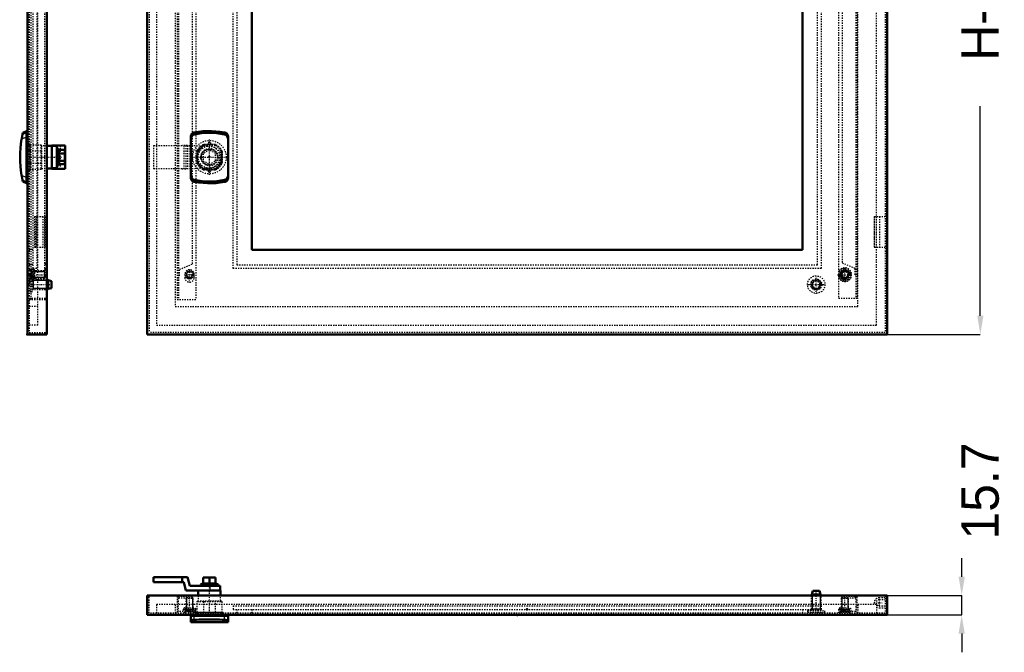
# Model space of a CAD drawing. Header units: millimetres. Extents: x 0 to 1531, y -24 to 993.
# Tile 1 of 3: x 0 to 791, y -24 to 484. Entities that reach past the tile are written whole.
import ezdxf

# ---------------------------------------------------------------- set-up
doc = ezdxf.new("R2010")
doc.units = ezdxf.units.MM
doc.linetypes.add('Center', pattern=[1.5, 0.45, -0.5, 0.05, -0.5])
doc.linetypes.add('Dashed', pattern=[2, 1, -1])
for name, color, linetype, lineweight in [('2d ConnectionPoints', 7, 'Continuous', 50), ('AM_0', 7, 'Continuous', 50), ('AM_4', 3, 'Continuous', 25), ('AM_5', 3, 'Continuous', 25), ('AM_7', 7, 'Center', 25), ('AM_9', 6, 'Dashed', 25)]:
    doc.layers.add(name, color=color, linetype=linetype, lineweight=lineweight)
doc.dimstyles.new('ISO-25', dxfattribs={"dimtxt": 2.5, "dimasz": 2.5, "dimexe": 1.25, "dimexo": 0.625, "dimtad": 1, "dimtxsty": 'Standard', "dimcen": 2.5, "dimadec": 0, "dimazin": 0, "dimtfac": 1, "dimtmove": 0, "dimatfit": 3, "dimfxl": 1, "dimarcsym": 0})

# ---------------------------------------------------------------- blocks, each defined once
blk = doc.blocks.new('1_ADT_ADC_ADS_06060_glass_0_in_ADC06060R5_0__1300')
at = {"layer": 'AM_9'}
for p, q in [((171.21, 13.3), (644.21, 13.3)), ((171.21, 13.3), (171.21, 10.3)), ((171.21, 10.3), (644.21, 10.3)), ((644.21, 13.3), (644.21, 10.3))]:
    blk.add_line(p, q, dxfattribs=at)
blk = doc.blocks.new('2_ALL503_0_0__1_0_in_ADC06060R5_0__1300')
at = {"layer": 'AM_5'}
for p, q in [((141.21, 7.7), (163.21, 7.7)), ((141.21, 6.2), (141.89, 7.3)), ((163.21, 6.2), (162.54, 7.3))]:
    blk.add_line(p, q, dxfattribs=at)
blk = doc.blocks.new('3_ALL503_0_0__2_0_in_ADC06060R5_0__1300')
at = {"layer": 'AM_0'}
for p, q in [((134.57, 36.26), (107.21, 36.26)), ((107.21, 36.26), (107.21, 32.26)), ((107.21, 32.26), (131.5, 32.26)), ((130.17, 36.26), (130.17, 32.26)), ((131.5, 32.26), (133.34, 25.38)), ((136.41, 29.38), (134.57, 36.26)), ((157.21, 35.88), (147.21, 35.88)), ((147.21, 35.88), (147.21, 30.86)), ((152.21, 35.88), (152.21, 30.86)), ((157.21, 35.88), (157.21, 30.86)), ((133.34, 25.38), (161.21, 25.38)), ((160.71, 29.38), (136.41, 29.38)), ((143.21, 25.38), (143.21, 21.5)), ((147.21, 31.14), (145.63, 30.56)), ((145.83, 29.4), (147.21, 29.39)), ((147.21, 29.39), (147.21, 29.38)), ((147.21, 29.39), (152.56, 29.39)), ((152.21, 29.39), (152.21, 29.38)), ((158.8, 30.56), (157.21, 31.14)), ((157.21, 29.39), (158.6, 29.4)), ((157.21, 29.39), (157.21, 29.38)), ((160.71, 25.38), (160.71, 29.38)), ((161.21, 21.5), (161.21, 25.38)), ((137.21, 5.2), (167.21, 5.2)), ((137.21, 0), (137.21, 5.2)), ((138.71, 5.8), (138.71, 5.2)), ((165.71, 5.2), (165.71, 5.8)), ((167.21, 0), (167.21, 5.2)), ((137.21, 0), (167.21, 0))]:
    blk.add_line(p, q, dxfattribs=at)
for points in [[(152.21, 30.86), (151.61, 30.97), (150.99, 31.06), (150.37, 31.12), (149.75, 31.14), (149.12, 31.12), (148.48, 31.07), (147.85, 30.98), (147.21, 30.86)], [(157.21, 30.86), (156.61, 30.97), (155.99, 31.06), (155.37, 31.12), (154.75, 31.14), (154.12, 31.12), (153.48, 31.07), (152.85, 30.98), (152.21, 30.86)], [(137.21, 1.17), (137.24, 1.26), (137.34, 1.35), (137.49, 1.45), (137.7, 1.54), (137.98, 1.63), (138.32, 1.71), (138.7, 1.79), (139.15, 1.85), (139.54, 1.88), (139.97, 1.91)], [(139.97, 1.91), (141.94, 1.98), (143.92, 2.05), (145.91, 2.1), (147.93, 2.13), (149.95, 2.16), (151.98, 2.16), (154.06, 2.16), (156.14, 2.14), (158.22, 2.1), (160.31, 2.05), (162.39, 1.99), (164.46, 1.91)], [(164.46, 1.91), (164.94, 1.88), (165.39, 1.83), (165.79, 1.77), (166.14, 1.71), (166.42, 1.64), (166.66, 1.56), (166.86, 1.49), (167.07, 1.37), (167.19, 1.25), (167.21, 1.17)]]:
    blk.add_lwpolyline(points, dxfattribs=at)
for centre, start, end in [((145.83, 30), 110, 269.67823), ((158.59, 30), 270.32177, 70)]:
    blk.add_arc(centre, 0.6, start, end, dxfattribs=at)
at = {"layer": 'AM_4'}
for p, q in [((158.8, 30.56), (145.63, 30.56)), ((158.6, 29.4), (145.83, 29.4)), ((152.58, 29.38), (152.58, 25.38)), ((139.97, 1.91), (139.97, 5.2)), ((164.46, 1.91), (164.46, 5.2))]:
    blk.add_line(p, q, dxfattribs=at)
at = {"layer": 'AM_5'}
for p, q in [((163.21, 7.7), (141.21, 7.7)), ((141.21, 6.2), (141.89, 7.3)), ((163.21, 6.2), (162.54, 7.3))]:
    blk.add_line(p, q, dxfattribs=at)
at = {"layer": 'AM_7'}
blk.add_line((152.21, 4.19), (152.21, 33.29), dxfattribs=at)
at = {"layer": 'AM_9'}
for p, q in [((142.31, 16.7), (142.81, 17.2)), ((142.31, 6.2), (142.31, 16.7)), ((142.31, 16.7), (162.11, 16.7)), ((142.81, 17.2), (161.61, 17.2)), ((143.21, 21.5), (143.21, 17.2)), ((147.53, 17.2), (147.42, 16.7)), ((147.42, 16.7), (147.42, 6.2)), ((157.01, 16.7), (156.89, 17.2)), ((157.01, 6.2), (157.01, 16.7)), ((161.21, 17.2), (161.21, 21.5)), ((161.61, 17.2), (162.11, 16.7)), ((162.11, 16.7), (162.11, 6.2)), ((142.06, 6.2), (162.36, 6.2)), ((147.6, 6.2), (147.6, 5.8)), ((156.83, 5.8), (156.83, 6.2))]:
    blk.add_line(p, q, dxfattribs=at)
blk = doc.blocks.new('4_ADT_ADC_ADS_06060_0__0_in_ADC06060R5_0__1300')
at = {"layer": 'AM_0'}
for p, q in [((637.46, 25.2), (636.71, 22.4)), ((637.46, 25.2), (642.96, 25.2)), ((643.71, 22.4), (642.96, 25.2)), ((697.21, 21.5), (102.21, 21.5)), ((102.21, 21.5), (102.21, 5.8)), ((636.71, 22.4), (636.21, 21.9)), ((636.21, 21.9), (636.21, 21.5)), ((636.21, 21.9), (644.21, 21.9)), ((636.71, 22.4), (643.71, 22.4)), ((644.21, 21.9), (643.71, 22.4)), ((644.21, 21.5), (644.21, 21.9)), ((697.21, 5.8), (697.21, 21.5)), ((102.21, 5.8), (697.21, 5.8))]:
    blk.add_line(p, q, dxfattribs=at)
at = {"layer": 'AM_5'}
for p, q in [((133.83, 19.9), (133.83, 8.9)), ((138.6, 19.9), (138.6, 8.9)), ((636.98, 22.4), (636.98, 13.3)), ((643.45, 22.4), (643.45, 13.3)), ((660.83, 19.9), (660.83, 8.9)), ((665.6, 19.9), (665.6, 8.9)), ((139.21, 8.9), (133.21, 8.9)), ((133.21, 8.9), (133.83, 8.9)), ((139.21, 8.9), (138.6, 8.9)), ((644.21, 10.57), (636.21, 10.57)), ((636.21, 9.4), (636.8, 10.3)), ((636.8, 10.3), (636.98, 10.57)), ((636.98, 13.3), (636.98, 10.57)), ((643.45, 13.3), (643.45, 10.57)), ((643.62, 10.3), (643.45, 10.57)), ((644.21, 9.4), (643.62, 10.3)), ((666.21, 8.9), (660.21, 8.9)), ((660.21, 8.9), (660.83, 8.9)), ((666.21, 8.9), (665.6, 8.9))]:
    blk.add_line(p, q, dxfattribs=at)
at = {"layer": 'AM_7'}
for p, q in [((640.21, 6.4), (640.21, 26.09)), ((136.21, 6.67), (136.21, 20.53)), ((663.21, 6.67), (663.21, 20.53)), ((691.01, 12.87), (691.01, 18.33)), ((688.28, 15.6), (693.74, 15.6))]:
    blk.add_line(p, q, dxfattribs=at)
at = {"layer": 'AM_9'}
for p, q in [((103.71, 7.3), (103.71, 21.5)), ((138.21, 20.8), (126.21, 20.8)), ((126.21, 20.8), (126.21, 7.3)), ((127.41, 8.5), (127.41, 20.8)), ((127.41, 19.6), (138.21, 19.6)), ((127.96, 19.6), (127.96, 20.8)), ((133.83, 19.9), (133.21, 19.29)), ((133.21, 19.29), (139.21, 19.29)), ((133.21, 19.29), (133.21, 8.1)), ((133.83, 19.9), (138.6, 19.9)), ((138.21, 19.6), (138.21, 20.8)), ((139.21, 19.29), (138.6, 19.9)), ((139.21, 8.1), (139.21, 19.29)), ((636.21, 21.5), (636.21, 9.4)), ((644.21, 13.3), (644.21, 21.5)), ((660.83, 19.9), (660.21, 19.29)), ((660.21, 19.29), (660.21, 8.1)), ((660.21, 19.29), (666.21, 19.29)), ((660.83, 19.9), (665.6, 19.9)), ((661.21, 19.6), (661.21, 20.8)), ((673.21, 20.8), (661.21, 20.8)), ((661.21, 19.6), (672.01, 19.6)), ((666.21, 19.29), (665.6, 19.9)), ((666.21, 8.1), (666.21, 19.29)), ((671.46, 19.6), (671.46, 20.8)), ((672.01, 20.8), (672.01, 8.5)), ((673.21, 7.3), (673.21, 20.8)), ((695.71, 19.7), (691.01, 19.7)), ((691.01, 18.2), (695.71, 18.2)), ((695.71, 21.5), (695.71, 7.3)), ((109.71, 14.3), (109.71, 7.3)), ((688.71, 14.3), (109.71, 14.3)), ((124.71, 14.3), (124.71, 7.3)), ((141.21, 8.5), (127.41, 8.5)), ((131.2, 10.44), (130.72, 8.5)), ((131.2, 10.44), (141.23, 10.44)), ((132.4, 10.3), (131.65, 7.3)), ((132.4, 10.3), (140.03, 10.3)), ((132.46, 8.5), (132.46, 7.3)), ((132.56, 11.5), (139.87, 11.5)), ((132.71, 8.1), (139.71, 8.1)), ((132.71, 8.1), (132.71, 7.3)), ((132.96, 11.5), (132.96, 10.3)), ((139.46, 10.3), (139.46, 11.5)), ((139.71, 7.3), (139.71, 8.1)), ((139.96, 8.5), (139.96, 7.3)), ((140.77, 7.3), (140.03, 10.3)), ((141.21, 7.3), (141.21, 10.3)), ((141.26, 10.3), (141.21, 10.3)), ((141.26, 10.3), (141.23, 10.44)), ((174.21, 10.3), (174.21, 7.3)), ((186.21, 10.3), (186.21, 5.8)), ((629.21, 10.3), (629.21, 5.8)), ((633.21, 9.4), (647.21, 9.4)), ((633.21, 9.4), (633.21, 8.2)), ((633.21, 8.2), (647.21, 8.2)), ((635.71, 8.2), (636.13, 7.3)), ((641.21, 10.3), (641.21, 7.3)), ((644.21, 9.4), (644.21, 10.3)), ((644.29, 7.3), (644.71, 8.2)), ((647.21, 8.2), (647.21, 9.4)), ((658.21, 10.44), (658.21, 7.3)), ((658.21, 10.44), (668.23, 10.44)), ((672.01, 8.5), (658.21, 8.5)), ((659.4, 10.3), (658.65, 7.3)), ((659.4, 10.3), (667.03, 10.3)), ((659.46, 8.5), (659.46, 7.3)), ((659.56, 11.5), (666.87, 11.5)), ((659.71, 8.1), (666.71, 8.1)), ((659.71, 8.1), (659.71, 7.3)), ((659.96, 11.5), (659.96, 10.3)), ((666.46, 10.3), (666.46, 11.5)), ((666.71, 7.3), (666.71, 8.1)), ((666.96, 8.5), (666.96, 7.3)), ((667.77, 7.3), (667.03, 10.3)), ((668.71, 8.5), (668.23, 10.44)), ((673.71, 14.3), (673.71, 7.3)), ((688.71, 14.3), (688.71, 7.3)), ((695.71, 13), (691.01, 13)), ((691.01, 11.5), (695.71, 11.5)), ((695.71, 7.3), (103.71, 7.3)), ((142.06, 7.3), (142.06, 5.8)), ((147.25, 7.3), (147.25, 5.8)), ((150.96, 7.3), (150.96, 5.8)), ((153.46, 7.3), (153.46, 5.8)), ((157.18, 7.3), (157.18, 5.8)), ((162.36, 7.3), (162.36, 5.8))]:
    blk.add_line(p, q, dxfattribs=at)
blk.add_lwpolyline([(658.21, 10.44), (658.21, 10.47), (658.21, 10.49), (658.21, 10.49)], dxfattribs=at)
for centre, radius, start, end in [((691.01, 15.6), 4.1, 90, 198.48601), ((691.01, 15.6), 2.6, 90, 270), ((132.56, 10.1), 1.4, 90, 166), ((139.87, 10.1), 1.4, 14, 90), ((659.56, 10.1), 1.4, 90, 163.7102), ((666.87, 10.1), 1.4, 14, 90), ((691.01, 15.6), 4.1, 235.87671, 270)]:
    blk.add_arc(centre, radius, start, end, dxfattribs=at)
blk = doc.blocks.new('5_ADT_ADC_ADS_06060_glass_0_in_ADC06060R5_0__1300')
at = {"layer": 'AM_9'}
for p, q in [((10.3, 773.45), (10.3, 284.45)), ((13.3, 773.45), (10.3, 773.45)), ((13.3, 773.45), (13.3, 284.45)), ((13.3, 284.45), (10.3, 284.45))]:
    blk.add_line(p, q, dxfattribs=at)
blk = doc.blocks.new('6_ALL503_0_0__1_0_in_ADC06060R5_0__1300')
at = {"layer": 'AM_0'}
for p, q in [((2.16, 393.45), (1.91, 392.27)), ((5.2, 394.95), (2.16, 393.45)), ((5.2, 394.95), (5.2, 352.95)), ((5.8, 387.45), (5.2, 387.45)), ((25.38, 382.95), (21.5, 382.95)), ((32.26, 383.35), (25.38, 383.27)), ((25.38, 364.63), (25.38, 383.27)), ((29.38, 383.14), (36.26, 383.22)), ((29.38, 364.76), (29.38, 383.14)), ((29.4, 380.33), (29.39, 379.72)), ((30.86, 379.72), (30.56, 380.54)), ((32.26, 383.41), (32.26, 383.35)), ((36.26, 383.41), (32.26, 383.41)), ((36.26, 364.49), (36.26, 383.41)), ((29.39, 379.72), (29.38, 379.72)), ((29.39, 376.84), (29.38, 376.84)), ((29.39, 376.84), (29.39, 371.06)), ((35.88, 379.72), (30.86, 379.72)), ((35.88, 376.84), (30.86, 376.84)), ((35.88, 368.18), (35.88, 379.72)), ((21.5, 364.95), (25.38, 364.95)), ((25.38, 364.63), (32.26, 364.55)), ((29.39, 371.06), (29.38, 371.06)), ((29.39, 368.18), (29.38, 368.18)), ((36.26, 364.68), (29.38, 364.76)), ((29.39, 368.18), (29.4, 367.57)), ((30.56, 367.36), (30.86, 368.18)), ((35.88, 371.06), (30.86, 371.06)), ((35.88, 368.18), (30.86, 368.18)), ((32.26, 364.55), (32.26, 364.49)), ((36.26, 364.49), (32.26, 364.49)), ((5.2, 360.45), (5.8, 360.45)), ((1.91, 355.63), (2.16, 354.45)), ((2.16, 354.45), (5.2, 352.95))]:
    blk.add_line(p, q, dxfattribs=at)
for points in [[(1.91, 392.27), (1.88, 392.13), (1.83, 391.91), (1.77, 391.62), (1.71, 391.28), (1.64, 390.92), (1.56, 390.54), (1.49, 390.13), (1.37, 389.48), (1.25, 388.81), (1.17, 388.32)], [(30.86, 376.84), (30.97, 377.19), (31.06, 377.54), (31.12, 377.9), (31.14, 378.26), (31.12, 378.62), (31.07, 378.99), (30.98, 379.36), (30.86, 379.72)], [(30.86, 371.06), (30.98, 371.81), (31.11, 373.03), (31.13, 374.26), (31.11, 374.89), (31.05, 375.52), (30.87, 376.77), (30.86, 376.84)], [(30.86, 368.18), (30.97, 368.53), (31.06, 368.88), (31.12, 369.24), (31.14, 369.6), (31.12, 369.96), (31.07, 370.33), (30.98, 370.7), (30.86, 371.06)], [(1.17, 359.58), (1.26, 359.03), (1.35, 358.5), (1.45, 357.98), (1.54, 357.48), (1.63, 357.01), (1.71, 356.59), (1.79, 356.22), (1.85, 355.93), (1.88, 355.75), (1.91, 355.63)]]:
    blk.add_lwpolyline(points, dxfattribs=at)
for centre, radius, start, end in [((88.9, 373.95), 88.9, 170.69559, 189.30441), ((30, 380.33), 0.6, 20, 179.67823), ((30, 367.57), 0.6, 180.32177, 340)]:
    blk.add_arc(centre, radius, start, end, dxfattribs=at)
at = {"layer": 'AM_4'}
for p, q in [((1.17, 388.32), (5.2, 390.32)), ((1.91, 392.27), (5.2, 393.9)), ((29.38, 382.44), (25.38, 382.44)), ((29.4, 367.57), (29.4, 380.33)), ((30.56, 367.36), (30.56, 380.54)), ((29.38, 365.46), (25.38, 365.46)), ((1.17, 359.58), (5.2, 357.58)), ((1.91, 355.63), (5.2, 354))]:
    blk.add_line(p, q, dxfattribs=at)
at = {"layer": 'AM_5'}
blk.add_line((7.7, 384.95), (7.7, 362.95), dxfattribs=at)
at = {"layer": 'AM_7'}
blk.add_line((4.19, 373.95), (33.29, 373.95), dxfattribs=at)
at = {"layer": 'AM_9'}
for p, q in [((6.2, 384.1), (6.2, 363.8)), ((6.2, 383.85), (16.7, 383.85)), ((16.7, 383.85), (16.7, 364.05)), ((16.7, 383.85), (17.2, 383.35)), ((17.2, 383.35), (17.2, 364.55)), ((21.5, 382.95), (17.2, 382.95)), ((32.26, 383.35), (32.26, 364.55)), ((6.2, 378.57), (5.8, 378.57)), ((16.7, 378.74), (6.2, 378.74)), ((17.2, 378.63), (16.7, 378.74)), ((5.8, 369.33), (6.2, 369.33)), ((6.2, 369.16), (16.7, 369.16)), ((16.7, 369.16), (17.2, 369.27)), ((17.2, 364.55), (16.7, 364.05)), ((17.2, 364.95), (21.5, 364.95)), ((16.7, 364.05), (6.2, 364.05))]:
    blk.add_line(p, q, dxfattribs=at)
blk = doc.blocks.new('8_ADT_ADC_ADS_06060_0__0_in_ADC06060R5_0__1300')
at = {"layer": 'AM_0'}
for p, q in [((5.8, 826.45), (21.5, 826.45)), ((5.8, 826.45), (5.8, 231.45)), ((21.5, 826.45), (21.5, 231.45)), ((21.9, 275.45), (21.5, 275.45)), ((22.4, 274.95), (21.9, 275.45)), ((21.9, 275.45), (21.9, 267.45)), ((25.2, 274.2), (22.4, 274.95)), ((22.4, 274.95), (22.4, 267.95)), ((25.2, 274.2), (25.2, 268.7)), ((21.5, 267.45), (21.9, 267.45)), ((21.9, 267.45), (22.4, 267.95)), ((22.4, 267.95), (25.2, 268.7)), ((5.8, 231.45), (21.5, 231.45))]:
    blk.add_line(p, q, dxfattribs=at)
at = {"layer": 'AM_5'}
for p, q in [((8.9, 781.45), (8.9, 780.84)), ((8.9, 781.45), (8.9, 775.45)), ((19.9, 780.84), (8.9, 780.84)), ((19.9, 776.06), (8.9, 776.06)), ((8.9, 775.45), (8.9, 776.06)), ((8.9, 282.45), (8.9, 281.84)), ((8.9, 282.45), (8.9, 276.45)), ((19.9, 281.84), (8.9, 281.84)), ((19.9, 277.06), (8.9, 277.06)), ((8.9, 276.45), (8.9, 277.06)), ((9.4, 275.45), (10.57, 274.68)), ((10.57, 275.45), (10.57, 267.45)), ((22.4, 274.68), (10.57, 274.68)), ((9.4, 267.45), (10.57, 268.22)), ((22.4, 268.22), (10.57, 268.22))]:
    blk.add_line(p, q, dxfattribs=at)
at = {"layer": 'AM_7'}
for p, q in [((6.67, 778.45), (20.53, 778.45)), ((6.67, 279.45), (20.53, 279.45)), ((6.4, 271.45), (26.09, 271.45))]:
    blk.add_line(p, q, dxfattribs=at)
at = {"layer": 'AM_9'}
for p, q in [((21.5, 824.95), (7.3, 824.95)), ((7.3, 824.95), (7.3, 232.95)), ((14.3, 818.95), (7.3, 818.95)), ((14.3, 238.95), (14.3, 818.95)), ((14.3, 803.95), (7.3, 803.95)), ((7.3, 798.45), (20.8, 798.45)), ((7.3, 797.45), (20.8, 797.45)), ((8.5, 798.45), (8.5, 259.45)), ((20.8, 798.45), (20.8, 259.45)), ((8.5, 784.45), (7.3, 784.45)), ((10.3, 782.26), (7.3, 783.01)), ((8.1, 781.95), (7.3, 781.95)), ((8.5, 780.7), (7.3, 780.7)), ((8.5, 778.2), (7.3, 778.2)), ((8.1, 781.95), (8.1, 774.95)), ((19.29, 781.45), (8.1, 781.45)), ((10.44, 783.46), (8.5, 783.95)), ((10.3, 782.26), (10.3, 774.64)), ((11.5, 781.7), (10.3, 781.7)), ((10.44, 783.46), (10.44, 773.44)), ((11.5, 782.11), (11.5, 774.79)), ((19.9, 780.84), (19.29, 781.45)), ((19.29, 781.45), (19.29, 775.45)), ((19.29, 775.45), (19.9, 776.06)), ((19.6, 779.45), (19.6, 278.45)), ((19.6, 779.45), (20.8, 779.45)), ((19.6, 778.45), (20.8, 778.45)), ((19.9, 780.84), (19.9, 776.06)), ((7.3, 774.95), (8.1, 774.95)), ((7.3, 773.89), (10.3, 774.64)), ((7.3, 774.45), (8.5, 774.45)), ((10.3, 770.45), (7.3, 770.45)), ((8.1, 775.45), (19.29, 775.45)), ((8.5, 772.95), (10.44, 773.44)), ((10.3, 775.2), (11.5, 775.2)), ((19.6, 774.44), (20.8, 774.44)), ((19.6, 773.44), (20.8, 773.44)), ((19.6, 770.19), (20.8, 770.19)), ((19.6, 769.19), (20.8, 769.19)), ((10.3, 758.45), (5.8, 758.45)), ((11.5, 756.2), (11.5, 731.7)), ((11.5, 756.2), (19.7, 756.2)), ((12.21, 731.7), (12.21, 756.2)), ((13, 756.2), (13, 731.7)), ((18.2, 756.2), (18.2, 731.7)), ((19.7, 756.2), (19.7, 731.7)), ((11.5, 731.7), (19.7, 731.7)), ((7.3, 695.95), (5.8, 695.95)), ((7.3, 694.7), (5.8, 694.7)), ((7.3, 694.1), (5.8, 694.1)), ((7.3, 688.92), (5.8, 688.92)), ((7.3, 678.98), (5.8, 678.98)), ((7.3, 673.8), (5.8, 673.8)), ((7.3, 673.2), (5.8, 673.2)), ((5.8, 671.95), (7.3, 671.95)), ((7.3, 385.95), (5.8, 385.95)), ((7.3, 384.7), (5.8, 384.7)), ((7.3, 384.1), (5.8, 384.1)), ((7.3, 378.92), (5.8, 378.92)), ((7.3, 368.98), (5.8, 368.98)), ((7.3, 363.8), (5.8, 363.8)), ((7.3, 363.2), (5.8, 363.2)), ((5.8, 361.95), (7.3, 361.95)), ((11.5, 326.2), (11.5, 301.7)), ((11.5, 326.2), (19.7, 326.2)), ((12.21, 301.7), (12.21, 326.2)), ((13, 326.2), (13, 301.7)), ((18.2, 326.2), (18.2, 301.7)), ((19.7, 326.2), (19.7, 301.7)), ((11.5, 301.7), (19.7, 301.7)), ((10.3, 299.45), (5.8, 299.45)), ((10.3, 287.45), (7.3, 287.45)), ((19.6, 288.71), (20.8, 288.71)), ((20.8, 287.71), (19.6, 287.71)), ((10.3, 283.26), (7.3, 284.01)), ((8.5, 283.45), (7.3, 283.45)), ((8.1, 282.95), (7.3, 282.95)), ((8.5, 279.7), (7.3, 279.7)), ((8.5, 277.2), (7.3, 277.2)), ((8.1, 282.95), (8.1, 275.95)), ((19.29, 282.45), (8.1, 282.45)), ((9.4, 278.45), (8.2, 278.45)), ((8.2, 278.45), (8.2, 264.45)), ((10.44, 284.46), (8.5, 284.95)), ((9.4, 278.45), (9.4, 264.45)), ((10.3, 283.26), (10.3, 275.64)), ((11.5, 282.7), (10.3, 282.7)), ((10.44, 284.46), (10.44, 274.44)), ((11.5, 283.11), (11.5, 275.79)), ((19.9, 281.84), (19.29, 282.45)), ((19.29, 282.45), (19.29, 276.45)), ((19.6, 284.46), (20.8, 284.46)), ((19.6, 283.46), (20.8, 283.46)), ((19.6, 279.45), (20.8, 279.45)), ((19.6, 278.45), (20.8, 278.45)), ((19.9, 281.84), (19.9, 277.06)), ((8.2, 275.95), (7.3, 275.53)), ((7.3, 275.95), (8.1, 275.95)), ((7.3, 274.89), (10.3, 275.64)), ((7.3, 273.45), (8.5, 273.45)), ((8.1, 276.45), (19.29, 276.45)), ((8.5, 273.95), (10.44, 274.44)), ((21.5, 275.45), (9.4, 275.45)), ((10.3, 276.2), (11.5, 276.2)), ((19.29, 276.45), (19.9, 277.06)), ((7.3, 267.37), (8.2, 266.95)), ((8.2, 264.45), (9.4, 264.45)), ((9.4, 267.45), (21.5, 267.45)), ((7.3, 260.45), (20.8, 260.45)), ((7.3, 259.45), (20.8, 259.45)), ((14.3, 253.95), (7.3, 253.95)), ((14.3, 238.95), (7.3, 238.95)), ((7.3, 232.95), (21.5, 232.95))]:
    blk.add_line(p, q, dxfattribs=at)
for points in [[(8.5, 780.74), (8.81, 780.54), (9.43, 780.1), (9.72, 779.85), (9.99, 779.58), (10.16, 779.38), (10.3, 779.15)], [(10.3, 777.75), (10.2, 777.59), (9.88, 777.2), (9.51, 776.86), (9.02, 776.49), (8.5, 776.16)], [(10.44, 279.83), (10.34, 280.07), (10.21, 280.3), (9.89, 280.69), (9.52, 281.03), (9.02, 281.4), (8.5, 281.74)], [(8.5, 277.16), (8.8, 277.35), (9.22, 277.64), (9.62, 277.95), (9.98, 278.31), (10.16, 278.52), (10.31, 278.76), (10.44, 279.07)], [(10.44, 279.83), (10.47, 279.7), (10.49, 279.45), (10.46, 279.16), (10.44, 279.07)]]:
    blk.add_lwpolyline(points, dxfattribs=at)
for centre, start, end in [((10.1, 782.11), 0, 76), ((10.1, 774.79), 284, 360), ((10.1, 283.11), 0, 76), ((10.1, 275.79), 284, 0)]:
    blk.add_arc(centre, 1.4, start, end, dxfattribs=at)
blk = doc.blocks.new('9_ADT_ADC_ADS_06060_glass_0_in_ADC06060R5_0__1300')
at = {"layer": 'AM_9'}
for p, q in [((171.21, 773.45), (644.21, 773.45)), ((171.21, 284.45), (171.21, 773.45)), ((644.21, 773.45), (644.21, 284.45)), ((644.21, 284.45), (171.21, 284.45))]:
    blk.add_line(p, q, dxfattribs=at)
blk = doc.blocks.new('10_ALL503_0_0__1_0_in_ADC06060R5_0__1300')
at = {"layer": 'AM_0'}
for p, q in [((137.21, 357.58), (137.21, 390.32)), ((167.21, 390.32), (167.21, 357.58))]:
    blk.add_line(p, q, dxfattribs=at)
for points in [[(137.21, 390.32), (137.23, 390.63), (137.26, 390.94), (137.32, 391.25), (137.41, 391.56), (137.52, 391.85), (137.65, 392.13), (137.8, 392.39), (137.97, 392.65), (138.16, 392.88), (138.37, 393.09), (138.6, 393.28), (138.84, 393.45), (139.09, 393.6), (139.35, 393.72), (139.62, 393.82), (139.9, 393.89), (139.97, 393.9)], [(137.21, 388.32), (137.49, 389.92), (138.32, 391.31), (139.15, 391.97), (139.97, 392.27)], [(139.97, 393.9), (146.9, 394.75), (153.88, 394.93), (160.84, 394.43), (164.46, 393.9)], [(139.97, 392.27), (145.91, 393.14), (151.98, 393.45), (158.22, 393.17), (164.46, 392.27)], [(164.46, 393.9), (164.74, 393.84), (165.01, 393.75), (165.27, 393.63), (165.53, 393.49), (165.77, 393.33), (166, 393.14), (166.21, 392.93), (166.41, 392.7), (166.59, 392.46), (166.74, 392.19), (166.88, 391.92), (166.99, 391.63), (167.08, 391.33), (167.15, 391.02), (167.19, 390.71), (167.21, 390.39), (167.21, 390.32)], [(164.46, 392.27), (165.39, 391.91), (166.14, 391.28), (166.86, 390.13), (167.19, 388.81), (167.21, 388.32)], [(139.97, 355.63), (139.04, 355.99), (138.29, 356.62), (137.57, 357.77), (137.24, 359.09), (137.21, 359.58)], [(139.97, 354), (139.69, 354.06), (139.42, 354.15), (139.15, 354.27), (138.9, 354.41), (138.65, 354.57), (138.43, 354.76), (138.21, 354.97), (138.02, 355.2), (137.84, 355.44), (137.68, 355.71), (137.55, 355.98), (137.43, 356.27), (137.34, 356.57), (137.27, 356.88), (137.23, 357.19), (137.21, 357.51), (137.21, 357.58)], [(167.21, 359.58), (166.94, 357.98), (166.11, 356.59), (165.28, 355.93), (164.46, 355.63)], [(167.21, 357.58), (167.2, 357.27), (167.16, 356.96), (167.1, 356.65), (167.02, 356.34), (166.91, 356.05), (166.78, 355.77), (166.63, 355.51), (166.45, 355.25), (166.26, 355.02), (166.05, 354.81), (165.83, 354.62), (165.59, 354.45), (165.34, 354.3), (165.07, 354.18), (164.8, 354.08), (164.53, 354.01), (164.46, 354)], [(164.46, 355.63), (158.51, 354.76), (152.45, 354.45), (146.21, 354.73), (139.97, 355.63)], [(164.46, 354), (157.52, 353.15), (150.55, 352.97), (143.58, 353.47), (139.97, 354)]]:
    blk.add_lwpolyline(points, dxfattribs=at)
at = {"layer": 'AM_4'}
for p, q in [((139.97, 392.27), (139.97, 393.9)), ((164.46, 392.27), (164.46, 393.9)), ((139.97, 355.63), (139.97, 354)), ((164.46, 355.63), (164.46, 354))]:
    blk.add_line(p, q, dxfattribs=at)
at = {"layer": 'AM_5'}
blk.add_arc((152.21, 373.95), 10.08, 75, 15, dxfattribs=at)
at = {"layer": 'AM_7'}
for p, q in [((152.21, 359.77), (152.21, 388.12)), ((138.04, 373.95), (166.39, 373.95))]:
    blk.add_line(p, q, dxfattribs=at)
at = {"layer": 'AM_9'}
for p, q in [((107.21, 383.41), (130.17, 383.41)), ((107.21, 383.41), (107.21, 364.49)), ((152.58, 382.44), (130.17, 383.41)), ((131.5, 383.35), (131.5, 364.55)), ((133.34, 383.27), (133.34, 364.63)), ((134.57, 383.22), (134.57, 364.68)), ((136.41, 383.14), (136.41, 364.76)), ((147.53, 383.35), (147.42, 383.85)), ((157.01, 383.85), (147.42, 383.85)), ((156.89, 383.35), (147.53, 383.35)), ((156.83, 384.1), (147.6, 384.1)), ((157.01, 383.85), (156.89, 383.35)), ((142.06, 378.57), (142.06, 369.33)), ((142.31, 378.74), (142.81, 378.63)), ((142.31, 378.74), (142.31, 369.16)), ((142.81, 378.63), (142.81, 369.27)), ((152.21, 379.72), (147.21, 376.84)), ((147.21, 376.84), (147.21, 371.06)), ((157.21, 376.84), (152.21, 379.72)), ((157.21, 371.06), (157.21, 376.84)), ((161.61, 378.63), (162.11, 378.74)), ((161.61, 369.27), (161.61, 378.63)), ((162.11, 378.74), (162.11, 369.16)), ((162.36, 378.57), (162.36, 369.33)), ((130.17, 364.49), (107.21, 364.49)), ((130.17, 364.49), (152.58, 365.46)), ((142.81, 369.27), (142.31, 369.16)), ((147.21, 371.06), (152.21, 368.18)), ((147.42, 364.05), (147.53, 364.55)), ((147.53, 364.55), (156.89, 364.55)), ((152.21, 368.18), (157.21, 371.06)), ((156.89, 364.55), (157.01, 364.05)), ((162.11, 369.16), (161.61, 369.27)), ((157.01, 364.05), (147.42, 364.05)), ((156.83, 363.8), (147.6, 363.8))]:
    blk.add_line(p, q, dxfattribs=at)
for radius in [13.5, 9, 6.98, 6.59, 6.38]:
    blk.add_circle((152.21, 373.95), radius, dxfattribs=at)
for radius, start, end in [(11.15, 114.45123, 155.54877), (11, 115.84193, 154.15807), (10.5, 116.46097, 153.53903), (8.5, 272.47583, 87.52417), (11.15, 24.45123, 65.54877), (10.5, 26.46097, 63.53903), (11, 25.84193, 64.15807), (11.15, 204.45123, 245.54877), (11, 205.84193, 244.15807), (10.5, 206.46097, 243.53903), (11.15, 294.45123, 335.54877), (10.5, 296.46097, 333.53903), (11, 295.84193, 334.15807)]:
    blk.add_arc((152.21, 373.95), radius, start, end, dxfattribs=at)
blk = doc.blocks.new('12_ADT_ADC_ADS_06060_0__0_in_ADC06060R5_0__1300')
at = {"layer": 'AM_0'}
for p, q in [((102.21, 826.45), (697.21, 826.45)), ((102.21, 826.45), (102.21, 231.45)), ((697.21, 826.45), (697.21, 231.45)), ((186.21, 758.45), (186.21, 299.45)), ((629.21, 758.45), (186.21, 758.45)), ((629.21, 299.45), (629.21, 758.45)), ((186.21, 299.45), (629.21, 299.45)), ((102.21, 231.45), (697.21, 231.45))]:
    blk.add_line(p, q, dxfattribs=at)
at = {"layer": 'AM_5'}
for centre, radius in [((136.21, 778.45), 2.39), ((663.21, 778.45), 2.39), ((136.21, 279.45), 2.39), ((663.21, 279.45), 2.39), ((640.21, 271.45), 3.23)]:
    blk.add_arc(centre, radius, 75, 15, dxfattribs=at)
at = {"layer": 'AM_7'}
for p, q in [((136.21, 772.68), (136.21, 784.22)), ((663.21, 774.26), (663.21, 784.64)), ((130.44, 778.45), (141.99, 778.45)), ((659.28, 780.7), (667.15, 780.7)), ((659.28, 778.2), (667.15, 778.2)), ((659.54, 778.45), (666.89, 778.45)), ((150.9, 694.7), (153.53, 694.7)), ((150.9, 673.2), (153.53, 673.2)), ((150.9, 384.7), (153.53, 384.7)), ((150.9, 363.2), (153.53, 363.2)), ((663.21, 273.68), (663.21, 285.22)), ((132.28, 279.7), (140.15, 279.7)), ((132.28, 277.2), (140.15, 277.2)), ((132.54, 279.45), (139.89, 279.45)), ((136.21, 273.26), (136.21, 283.64)), ((640.21, 264.1), (640.21, 278.8)), ((657.44, 279.45), (668.99, 279.45)), ((632.86, 271.45), (647.56, 271.45))]:
    blk.add_line(p, q, dxfattribs=at)
at = {"layer": 'AM_9'}
for p, q in [((103.71, 824.95), (103.71, 232.95)), ((695.71, 824.95), (103.71, 824.95)), ((695.71, 824.95), (695.71, 232.95)), ((688.71, 818.95), (109.71, 818.95)), ((109.71, 818.95), (109.71, 238.95)), ((688.71, 238.95), (688.71, 818.95)), ((124.71, 803.95), (124.71, 253.95)), ((673.71, 803.95), (124.71, 803.95)), ((673.71, 253.95), (673.71, 803.95)), ((126.21, 797.45), (126.21, 259.45)), ((126.21, 797.45), (141.21, 797.45)), ((127.41, 797.45), (127.41, 259.45)), ((141.21, 797.45), (141.21, 259.45)), ((658.21, 798.45), (658.21, 260.45)), ((658.21, 798.45), (673.21, 798.45)), ((672.01, 798.45), (672.01, 260.45)), ((673.21, 798.45), (673.21, 260.45)), ((127.41, 778.45), (127.96, 778.45)), ((127.96, 778.45), (127.96, 773.44)), ((659.46, 780.7), (659.46, 778.2)), ((666.96, 778.2), (666.96, 780.7)), ((671.46, 779.45), (672.01, 779.45)), ((671.46, 774.44), (671.46, 779.45)), ((127.96, 773.44), (138.21, 769.19)), ((138.21, 769.19), (138.21, 287.71)), ((641.21, 770.45), (174.21, 770.45)), ((174.21, 770.45), (174.21, 287.45)), ((641.21, 287.45), (641.21, 770.45)), ((661.21, 770.19), (671.46, 774.44)), ((661.21, 770.19), (661.21, 288.71)), ((686.91, 756.2), (686.91, 731.7)), ((686.91, 756.2), (695.71, 756.2)), ((687.12, 731.7), (687.12, 756.2)), ((688.41, 756.2), (688.41, 731.7)), ((691.01, 756.2), (691.01, 731.7)), ((686.91, 731.7), (695.71, 731.7)), ((150.96, 694.1), (147.25, 694.1)), ((150.96, 694.7), (150.96, 694.1)), ((153.46, 694.1), (153.46, 694.7)), ((157.18, 694.1), (153.46, 694.1)), ((142.06, 688.92), (142.06, 678.98)), ((162.36, 678.98), (162.36, 688.92)), ((147.25, 673.8), (150.96, 673.8)), ((150.96, 673.8), (150.96, 673.2)), ((153.46, 673.2), (153.46, 673.8)), ((153.46, 673.8), (157.18, 673.8)), ((150.96, 384.1), (147.25, 384.1)), ((150.96, 384.7), (150.96, 384.1)), ((153.46, 384.1), (153.46, 384.7)), ((157.18, 384.1), (153.46, 384.1)), ((142.06, 378.92), (142.06, 368.98)), ((162.36, 368.98), (162.36, 378.92)), ((147.25, 363.8), (150.96, 363.8)), ((150.96, 363.8), (150.96, 363.2)), ((153.46, 363.8), (157.18, 363.8)), ((153.46, 363.2), (153.46, 363.8)), ((686.91, 326.2), (686.91, 301.7)), ((686.91, 326.2), (695.71, 326.2)), ((687.12, 301.7), (687.12, 326.2)), ((688.41, 326.2), (688.41, 301.7)), ((691.01, 326.2), (691.01, 301.7)), ((686.91, 301.7), (695.71, 301.7)), ((138.21, 287.71), (127.96, 283.46)), ((174.21, 287.45), (641.21, 287.45)), ((671.46, 284.46), (661.21, 288.71)), ((127.96, 278.45), (127.41, 278.45)), ((127.96, 283.46), (127.96, 278.45)), ((132.46, 279.7), (132.46, 277.2)), ((139.96, 277.2), (139.96, 279.7)), ((671.46, 279.45), (671.46, 284.46)), ((672.01, 279.45), (671.46, 279.45)), ((124.71, 253.95), (673.71, 253.95)), ((126.21, 259.45), (141.21, 259.45)), ((658.21, 260.45), (673.21, 260.45)), ((109.71, 238.95), (688.71, 238.95)), ((695.71, 232.95), (103.71, 232.95))]:
    blk.add_line(p, q, dxfattribs=at)
for centre, radius in [((136.21, 778.45), 5.01), ((136.21, 778.45), 4.56), ((136.21, 778.45), 3.81), ((136.21, 778.45), 3.66), ((136.21, 778.45), 3.5), ((136.21, 778.45), 3.25), ((136.21, 778.45), 3), ((136.21, 778.45), 2.39), ((663.21, 778.45), 3.5), ((663.21, 778.45), 3), ((663.21, 778.45), 2.39), ((136.21, 279.45), 3.5), ((136.21, 279.45), 3), ((136.21, 279.45), 2.39), ((640.21, 271.45), 7), ((663.21, 279.45), 4.56), ((663.21, 279.45), 3.81), ((663.21, 279.45), 3.66), ((663.21, 279.45), 3.5), ((663.21, 279.45), 3.25), ((663.21, 279.45), 3), ((663.21, 279.45), 2.39), ((640.21, 271.45), 4.5), ((640.21, 271.45), 4.08), ((640.21, 271.45), 4), ((640.21, 271.45), 3.5), ((640.21, 271.45), 2.75)]:
    blk.add_circle(centre, radius, dxfattribs=at)
for centre, radius, start, end in [((663.21, 780.7), 3.75, 0, 180), ((136.21, 778.45), 5.5, 24.57409, 335.42591), ((136.21, 778.45), 5.05, 351.9955, 8.0045), ((663.21, 778.2), 3.75, 180, 0), ((152.21, 683.95), 11.3, 116.07361, 153.92639), ((152.21, 694.7), 1.25, 0, 180), ((152.21, 683.95), 11.3, 26.07361, 63.92639), ((152.21, 683.95), 11.3, 206.07361, 243.92639), ((152.21, 673.2), 1.25, 180, 0), ((152.21, 683.95), 11.3, 296.07361, 333.92639), ((152.21, 373.95), 11.3, 116.07361, 153.92639), ((152.21, 384.7), 1.25, 0, 180), ((152.21, 373.95), 11.3, 26.07361, 63.92639), ((152.21, 373.95), 11.3, 206.07361, 243.92639), ((152.21, 373.95), 11.3, 296.07361, 333.92639), ((152.21, 363.2), 1.25, 180, 0), ((136.21, 279.7), 3.75, 0, 180), ((136.21, 277.2), 3.75, 180, 360), ((663.21, 279.45), 5.5, 204.57409, 155.42591), ((663.21, 279.45), 5.01, 184.37533, 175.62467)]:
    blk.add_arc(centre, radius, start, end, dxfattribs=at)
blk = doc.blocks.new('*D25')
at = {"layer": 'AM_5', "color": 0, "lineweight": -2}
for p, q in [((757.21, 36.5), (757.21, 51.5)), ((697.21, 21.5), (757.21, 21.5)), ((757.21, 5.8), (757.21, 21.5)), ((697.21, 5.8), (757.21, 5.8)), ((757.21, -9.2), (757.21, -24.2))]:
    blk.add_line(p, q, dxfattribs=at)
at = {"layer": 'AM_5', "color": 0}
for points in [[(754.71, 36.5), (759.71, 36.5), (757.21, 21.5)], [(759.71, -9.2), (754.71, -9.2), (757.21, 5.8)]]:
    blk.add_solid(points, dxfattribs=at)
at = {"layer": 'Defpoints', "color": 0}
for p in [(697.21, 21.5), (757.21, 21.5), (697.21, 5.8)]:
    blk.add_point(p, dxfattribs=at)
at = {"layer": 'AM_5', "color": 0, "insert": (772.21, 105.5), "char_height": 30, "attachment_point": 5, "rotation": 90}
blk.add_mtext('15.7', dxfattribs=at)
blk = doc.blocks.new('*D27')
at = {"layer": 'AM_5', "color": 0, "lineweight": -2}
for p, q in [((697.21, 826.45), (772.21, 826.45)), ((772.21, 811.45), (772.21, 642.95)), ((772.21, 246.45), (772.21, 414.95)), ((697.21, 231.45), (772.21, 231.45))]:
    blk.add_line(p, q, dxfattribs=at)
at = {"layer": 'AM_5', "color": 0}
for points in [[(774.71, 811.45), (769.71, 811.45), (772.21, 826.45)], [(769.71, 246.45), (774.71, 246.45), (772.21, 231.45)]]:
    blk.add_solid(points, dxfattribs=at)
at = {"layer": 'Defpoints', "color": 0}
for p in [(697.21, 826.45), (697.21, 231.45), (757.21, 231.45)]:
    blk.add_point(p, dxfattribs=at)
at = {"layer": 'AM_5', "color": 0, "insert": (772.21, 528.95), "char_height": 30, "attachment_point": 5, "rotation": 90}
blk.add_mtext('H-5=595', dxfattribs=at)

msp = doc.modelspace()

# ---------------------------------------------------------------- linework, layer by layer
at = {"layer": '2d ConnectionPoints'}
for p in [(5.8, 373.95), (5.8, 373.95), (29.378, 373.95), (152.213, 373.95), (152.213, 373.95), (152.213, 373.95), (5.8, 231.45), (399.713, 231.45), (152.213, 29.378), (152.213, 29.378), (407.713, 10.3), (152.213, 5.8), (152.213, 5.8), (152.213, 5.8), (152.213, 5.8), (399.713, 5.8)]:
    msp.add_point(p, dxfattribs=at)

# ---------------------------------------------------------------- block references
for name in ['8_ADT_ADC_ADS_06060_0__0_in_ADC06060R5_0__1300', '12_ADT_ADC_ADS_06060_0__0_in_ADC06060R5_0__1300', '5_ADT_ADC_ADS_06060_glass_0_in_ADC06060R5_0__1300', '9_ADT_ADC_ADS_06060_glass_0_in_ADC06060R5_0__1300', '6_ALL503_0_0__1_0_in_ADC06060R5_0__1300', '10_ALL503_0_0__1_0_in_ADC06060R5_0__1300', '3_ALL503_0_0__2_0_in_ADC06060R5_0__1300', '4_ADT_ADC_ADS_06060_0__0_in_ADC06060R5_0__1300', '1_ADT_ADC_ADS_06060_glass_0_in_ADC06060R5_0__1300', '2_ALL503_0_0__1_0_in_ADC06060R5_0__1300']:
    msp.add_blockref(name, (0, 0))

# ---------------------------------------------------------------- dimensions: what is measured, and where the dimension line sits
at = {"layer": 'AM_5'}
for base, p1, p2, text, picture, middle in [((772.213, 231.45), (697.213, 826.45), (697.213, 231.45), 'H-5=595', '*D27', (772.213, 528.95)), ((757.213, 21.5), (697.213, 5.8), (697.213, 21.5), '15.7', '*D25', (772.213, 105.5))]:
    dim = msp.add_linear_dim(base=base, p1=p1, p2=p2, angle=90, text=text, dimstyle='ISO-25', override={"dimtxt": 30, "dimasz": 15, "dimexe": 0, "dimexo": 0, "dimgap": 9}, dxfattribs=at)
    dim.commit()
    dim.dimension.update_dxf_attribs({"geometry": picture, "text_midpoint": middle, "dimtype": 160, "text_rotation": 90})

doc.saveas('drawing.dxf')
